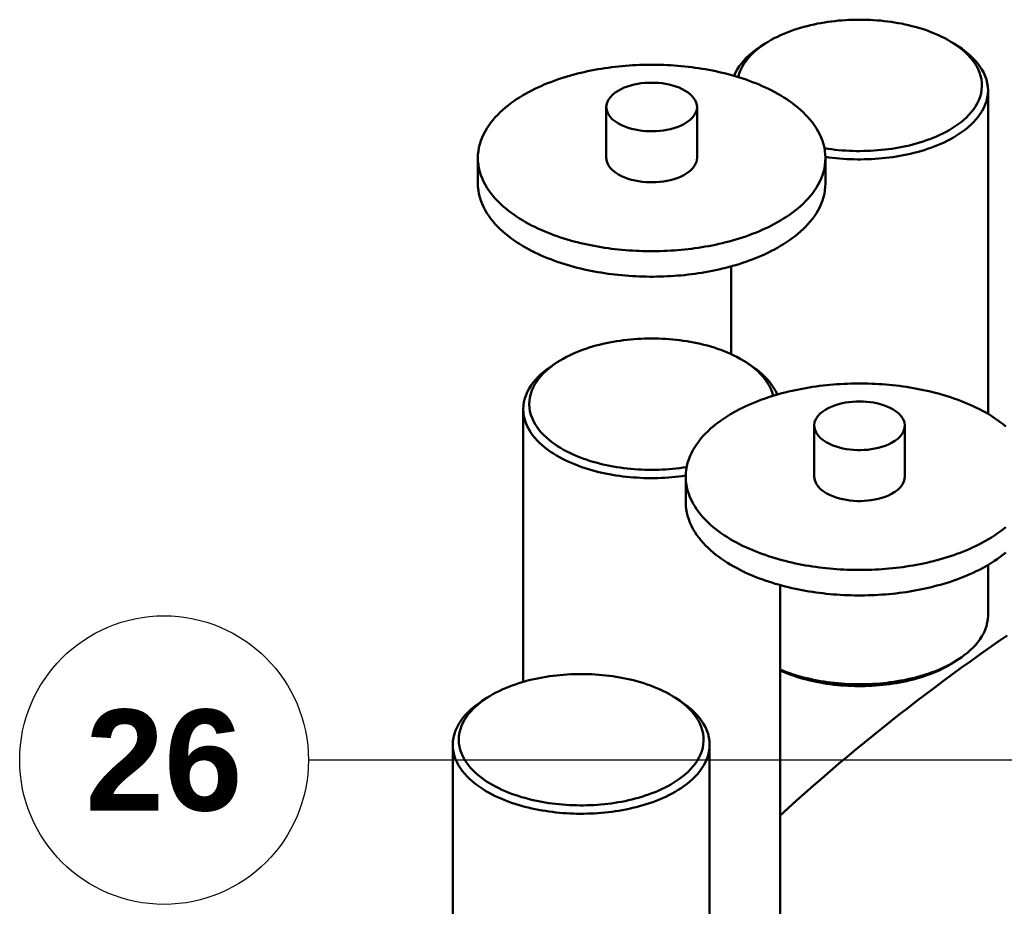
# Model space of a CAD drawing. Header units: millimetres. Extents: x 0 to 841, y 0 to 594.
# Tile 16 of 38: x 219 to 253, y 404 to 435. Entities that reach past the tile are written whole.
import ezdxf
from ezdxf.enums import TextEntityAlignment as Align

# ---------------------------------------------------------------- set-up
doc = ezdxf.new("R2010")
doc.units = ezdxf.units.MM
for name, color, linetype, lineweight in [('COTA', 7, 'CONTINUOUS', 25), ('FINA', 7, 'CONTINUOUS', 25), ('TXT', 7, 'CONTINUOUS', 25), ('VIS', 7, 'CONTINUOUS', 50)]:
    doc.layers.add(name, color=color, linetype=linetype, lineweight=lineweight)
doc.styles.add('STDB', font='LiberationSans-Bold.ttf')

msp = doc.modelspace()

# ---------------------------------------------------------------- linework, layer by layer
at = {"layer": 'COTA'}
msp.add_line((323.043, 409.209), (228.697, 409.209), dxfattribs=at)
at = {"layer": 'FINA'}
msp.add_circle((223.697, 409.209), 5, dxfattribs=at)
at = {"layer": 'VIS'}
for points in [[(251.057, 434.042), (250.954, 434.107), (250.848, 434.169), (250.741, 434.227), (250.632, 434.281), (250.521, 434.333), (250.409, 434.382), (250.296, 434.428), (250.182, 434.472), (250.067, 434.513), (249.952, 434.551), (249.835, 434.587), (249.718, 434.62), (249.6, 434.651), (249.481, 434.68), (249.362, 434.707), (249.242, 434.732), (249.122, 434.754), (249.002, 434.775), (248.881, 434.793), (248.76, 434.809), (248.639, 434.824), (248.518, 434.836), (248.396, 434.846), (248.275, 434.855), (248.153, 434.862), (248.031, 434.866), (247.909, 434.869), (247.787, 434.87), (247.665, 434.869), (247.543, 434.866), (247.421, 434.862), (247.299, 434.855), (247.177, 434.846), (247.055, 434.836), (246.934, 434.824), (246.813, 434.809), (246.692, 434.793), (246.571, 434.775), (246.451, 434.754), (246.331, 434.732), (246.211, 434.707), (246.092, 434.68), (245.974, 434.651), (245.856, 434.62), (245.738, 434.587), (245.622, 434.551), (245.506, 434.513), (245.391, 434.472), (245.277, 434.428), (245.164, 434.382), (245.052, 434.333), (244.942, 434.281), (244.833, 434.227), (244.725, 434.169), (244.62, 434.107), (244.516, 434.042)], [(244.355, 433.937), (244.25, 433.867), (244.149, 433.792), (244.05, 433.714), (243.955, 433.631), (243.864, 433.544), (243.777, 433.452), (243.695, 433.356), (243.62, 433.255), (243.551, 433.149), (243.491, 433.038), (243.439, 432.923)], [(244.516, 434.042), (244.411, 433.971), (244.309, 433.895), (244.21, 433.816), (244.114, 433.731), (244.023, 433.642), (243.938, 433.548), (243.858, 433.449), (243.784, 433.345), (243.719, 433.236), (243.663, 433.122), (243.616, 433.003), (243.581, 432.881)], [(244.516, 434.042), (244.355, 433.937)], [(244.438, 433.99), (244.424, 433.981), (244.41, 433.973), (244.396, 433.964), (244.382, 433.955), (244.369, 433.946), (244.355, 433.937)], [(250.785, 430.984), (250.892, 431.044), (250.998, 431.108), (251.102, 431.175), (251.203, 431.246), (251.301, 431.321), (251.396, 431.4), (251.487, 431.483), (251.574, 431.571), (251.656, 431.663), (251.732, 431.76), (251.801, 431.862), (251.864, 431.969), (251.917, 432.08), (251.961, 432.196), (251.994, 432.315), (252.016, 432.436), (252.026, 432.559), (252.023, 432.682), (252.008, 432.805), (251.981, 432.925), (251.943, 433.043), (251.895, 433.156), (251.837, 433.266), (251.772, 433.37), (251.699, 433.47), (251.621, 433.565), (251.537, 433.656), (251.448, 433.742), (251.355, 433.823), (251.259, 433.9), (251.159, 433.973), (251.057, 434.042)], [(251.057, 434.042), (251.218, 433.937)], [(251.218, 433.937), (251.205, 433.946), (251.191, 433.955), (251.177, 433.964), (251.163, 433.973), (251.149, 433.981), (251.135, 433.99)], [(252.236, 432.417), (252.229, 432.544), (252.211, 432.67), (252.18, 432.793), (252.139, 432.913), (252.087, 433.029), (252.026, 433.141), (251.958, 433.248), (251.882, 433.35), (251.8, 433.448), (251.713, 433.54), (251.622, 433.628), (251.526, 433.712), (251.426, 433.791), (251.324, 433.866), (251.218, 433.937)], [(246.606, 430.078), (246.601, 430.198), (246.589, 430.318), (246.568, 430.437), (246.54, 430.555), (246.504, 430.67), (246.46, 430.783), (246.411, 430.893), (246.355, 431), (246.294, 431.104), (246.227, 431.205), (246.156, 431.303), (246.081, 431.397), (246.001, 431.489), (245.919, 431.577), (245.833, 431.662), (245.744, 431.744), (245.653, 431.823), (245.559, 431.899), (245.463, 431.972), (245.365, 432.043), (245.265, 432.111), (245.163, 432.176), (245.06, 432.24), (244.956, 432.3), (244.85, 432.359), (244.743, 432.415), (244.635, 432.469), (244.526, 432.521), (244.416, 432.571), (244.305, 432.619), (244.193, 432.665), (244.081, 432.709), (243.968, 432.751), (243.854, 432.792), (243.739, 432.83), (243.624, 432.867), (243.509, 432.903), (243.393, 432.937), (243.276, 432.969), (243.159, 432.999), (243.042, 433.028), (242.924, 433.056), (242.806, 433.081), (242.688, 433.106), (242.569, 433.129), (242.45, 433.15), (242.331, 433.17), (242.212, 433.189), (242.092, 433.206), (241.972, 433.222), (241.852, 433.237), (241.732, 433.25), (241.612, 433.262), (241.492, 433.272), (241.371, 433.282), (241.251, 433.289), (241.13, 433.296), (241.009, 433.301), (240.888, 433.305), (240.768, 433.308), (240.647, 433.309), (240.526, 433.309), (240.405, 433.308), (240.284, 433.305), (240.164, 433.301), (240.043, 433.296), (239.922, 433.289), (239.802, 433.282), (239.681, 433.272), (239.561, 433.262), (239.441, 433.25), (239.32, 433.237), (239.2, 433.222), (239.081, 433.206), (238.961, 433.189), (238.842, 433.17), (238.723, 433.15), (238.604, 433.129), (238.485, 433.106), (238.367, 433.081), (238.249, 433.056), (238.131, 433.028), (238.014, 432.999), (237.897, 432.969), (237.78, 432.937), (237.664, 432.903), (237.549, 432.867), (237.434, 432.83), (237.319, 432.792), (237.205, 432.751), (237.092, 432.709), (236.98, 432.665), (236.868, 432.619), (236.757, 432.571), (236.647, 432.521), (236.538, 432.469), (236.43, 432.415), (236.323, 432.359), (236.217, 432.3), (236.113, 432.24), (236.009, 432.176), (235.908, 432.111), (235.808, 432.043), (235.71, 431.972), (235.614, 431.899), (235.52, 431.823), (235.429, 431.744), (235.34, 431.662), (235.254, 431.577), (235.171, 431.489), (235.092, 431.397), (235.017, 431.303), (234.946, 431.205), (234.879, 431.104), (234.818, 431), (234.762, 430.893), (234.712, 430.783), (234.669, 430.67), (234.633, 430.555), (234.605, 430.437), (234.584, 430.318), (234.571, 430.198), (234.567, 430.078)], [(242.157, 431.844), (242.141, 431.964), (242.096, 432.076), (242.029, 432.177), (241.946, 432.265), (241.853, 432.342), (241.752, 432.409), (241.645, 432.466), (241.535, 432.516), (241.421, 432.558), (241.305, 432.593), (241.188, 432.623), (241.069, 432.646), (240.949, 432.664), (240.828, 432.677), (240.708, 432.684), (240.586, 432.687), (240.465, 432.684), (240.344, 432.677), (240.224, 432.664), (240.104, 432.646), (239.985, 432.623), (239.868, 432.593), (239.752, 432.558), (239.638, 432.516), (239.528, 432.466), (239.421, 432.409), (239.32, 432.342), (239.226, 432.265), (239.144, 432.177), (239.077, 432.076), (239.032, 431.964), (239.016, 431.844)], [(250.933, 430.728), (251.041, 430.789), (251.148, 430.852), (251.253, 430.92), (251.355, 430.991), (251.454, 431.065), (251.551, 431.144), (251.644, 431.227), (251.732, 431.314), (251.817, 431.405), (251.896, 431.501), (251.969, 431.602), (252.035, 431.707), (252.093, 431.817), (252.143, 431.931), (252.183, 432.049), (252.212, 432.17), (252.23, 432.293), (252.236, 432.417)], [(252.236, 432.417), (252.236, 421.207)], [(239.016, 431.844), (239.033, 431.722), (239.079, 431.608), (239.148, 431.506), (239.233, 431.416), (239.329, 431.339), (239.433, 431.272), (239.542, 431.214), (239.655, 431.165), (239.772, 431.123), (239.89, 431.088), (240.01, 431.06), (240.131, 431.037), (240.254, 431.02), (240.377, 431.008), (240.5, 431.002), (240.623, 431.001), (240.747, 431.005), (240.87, 431.015), (240.993, 431.029), (241.114, 431.05), (241.235, 431.076), (241.354, 431.108), (241.471, 431.147), (241.586, 431.194), (241.697, 431.248)], [(239.016, 431.844), (239.016, 430.078)], [(241.697, 431.248), (241.81, 431.315), (241.915, 431.394), (242.009, 431.487), (242.086, 431.593), (242.138, 431.714), (242.157, 431.844)], [(242.157, 431.844), (242.157, 430.078)], [(246.573, 430.413), (246.695, 430.394), (246.817, 430.378), (246.94, 430.363), (247.063, 430.351), (247.186, 430.341), (247.309, 430.332), (247.432, 430.326), (247.555, 430.321), (247.679, 430.318), (247.802, 430.318), (247.926, 430.319), (248.049, 430.322), (248.172, 430.327), (248.295, 430.334), (248.419, 430.343), (248.541, 430.354), (248.664, 430.367), (248.787, 430.382), (248.909, 430.399), (249.031, 430.418), (249.152, 430.439), (249.274, 430.462), (249.394, 430.488), (249.515, 430.515), (249.634, 430.545), (249.753, 430.577), (249.872, 430.612), (249.99, 430.649), (250.107, 430.689), (250.223, 430.731), (250.337, 430.776), (250.451, 430.823), (250.564, 430.874), (250.675, 430.928), (250.785, 430.984)], [(246.605, 430.114), (246.727, 430.097), (246.85, 430.082), (246.972, 430.069), (247.095, 430.058), (247.218, 430.048), (247.341, 430.041), (247.464, 430.035), (247.588, 430.031), (247.711, 430.029), (247.834, 430.029), (247.958, 430.03), (248.081, 430.034), (248.204, 430.039), (248.327, 430.046), (248.45, 430.055), (248.573, 430.066), (248.696, 430.079), (248.818, 430.094), (248.94, 430.11), (249.062, 430.129), (249.184, 430.149), (249.305, 430.172), (249.426, 430.197), (249.546, 430.223), (249.666, 430.252), (249.785, 430.283), (249.904, 430.316), (250.022, 430.352), (250.14, 430.39), (250.256, 430.43), (250.372, 430.473), (250.486, 430.519), (250.6, 430.567), (250.712, 430.618), (250.823, 430.671), (250.933, 430.728)], [(234.567, 430.078), (234.571, 429.957), (234.584, 429.837), (234.605, 429.718), (234.633, 429.601), (234.669, 429.485), (234.712, 429.373), (234.762, 429.262), (234.818, 429.155), (234.879, 429.051), (234.945, 428.95), (235.016, 428.853), (235.091, 428.758), (235.171, 428.667), (235.253, 428.579), (235.339, 428.494), (235.428, 428.412), (235.519, 428.333), (235.613, 428.257), (235.709, 428.184), (235.807, 428.113), (235.906, 428.045), (236.008, 427.98), (236.111, 427.917), (236.215, 427.856), (236.321, 427.797), (236.428, 427.741), (236.536, 427.687), (236.645, 427.635), (236.755, 427.585), (236.865, 427.537), (236.977, 427.491), (237.09, 427.447), (237.203, 427.405), (237.316, 427.364), (237.431, 427.326), (237.546, 427.289), (237.661, 427.253), (237.777, 427.219), (237.893, 427.187), (238.01, 427.157), (238.128, 427.128), (238.245, 427.1), (238.363, 427.074), (238.481, 427.05), (238.6, 427.027), (238.719, 427.005), (238.838, 426.985), (238.957, 426.967), (239.076, 426.949), (239.196, 426.933), (239.316, 426.919), (239.436, 426.905), (239.556, 426.894), (239.677, 426.883), (239.797, 426.874), (239.917, 426.866), (240.038, 426.859), (240.159, 426.854), (240.279, 426.85), (240.4, 426.847), (240.521, 426.846), (240.642, 426.846), (240.762, 426.847), (240.883, 426.85), (241.004, 426.854), (241.124, 426.859), (241.245, 426.865), (241.365, 426.873), (241.486, 426.882), (241.606, 426.893), (241.726, 426.904), (241.846, 426.917), (241.966, 426.932), (242.086, 426.948), (242.205, 426.965), (242.325, 426.984), (242.444, 427.004), (242.563, 427.025), (242.681, 427.048), (242.799, 427.072), (242.917, 427.098), (243.035, 427.125), (243.152, 427.154), (243.269, 427.185), (243.386, 427.217), (243.502, 427.25), (243.617, 427.285), (243.732, 427.322), (243.846, 427.361), (243.96, 427.401), (244.073, 427.443), (244.186, 427.487), (244.298, 427.533), (244.409, 427.581), (244.519, 427.631), (244.628, 427.682), (244.736, 427.736), (244.843, 427.792)], [(234.567, 430.078), (234.567, 429.194)], [(239.016, 430.078), (239.033, 429.956), (239.079, 429.841), (239.148, 429.739), (239.233, 429.65), (239.329, 429.572), (239.433, 429.505), (239.542, 429.448), (239.655, 429.399), (239.772, 429.357), (239.89, 429.322), (240.01, 429.293), (240.131, 429.271), (240.254, 429.254), (240.377, 429.242), (240.5, 429.236), (240.623, 429.235), (240.747, 429.239), (240.87, 429.248), (240.993, 429.263), (241.114, 429.284), (241.235, 429.31), (241.354, 429.342), (241.471, 429.381), (241.586, 429.427), (241.697, 429.481)], [(241.697, 429.481), (241.81, 429.549), (241.915, 429.628), (242.009, 429.72), (242.086, 429.827), (242.138, 429.948), (242.157, 430.078)], [(244.843, 427.792), (244.949, 427.851), (245.054, 427.912), (245.157, 427.975), (245.259, 428.04), (245.359, 428.108), (245.458, 428.179), (245.554, 428.253), (245.648, 428.329), (245.74, 428.408), (245.829, 428.49), (245.915, 428.575), (245.999, 428.663), (246.078, 428.754), (246.154, 428.849), (246.225, 428.947), (246.292, 429.048), (246.354, 429.152), (246.41, 429.26), (246.46, 429.37), (246.503, 429.483), (246.539, 429.599), (246.568, 429.717), (246.589, 429.836), (246.601, 429.956), (246.606, 430.078)], [(246.606, 430.078), (246.606, 429.194)], [(234.567, 429.194), (234.571, 429.074), (234.584, 428.954), (234.605, 428.835), (234.633, 428.717), (234.669, 428.602), (234.712, 428.489), (234.762, 428.379), (234.818, 428.272), (234.879, 428.168), (234.945, 428.067), (235.016, 427.97), (235.091, 427.875), (235.171, 427.784), (235.253, 427.696), (235.339, 427.611), (235.428, 427.529), (235.519, 427.45), (235.613, 427.374), (235.709, 427.301), (235.807, 427.23), (235.906, 427.162), (236.008, 427.097), (236.111, 427.033), (236.215, 426.973), (236.321, 426.914), (236.428, 426.858), (236.536, 426.804), (236.645, 426.752), (236.755, 426.702), (236.865, 426.654), (236.977, 426.608), (237.09, 426.564), (237.203, 426.522), (237.316, 426.481), (237.431, 426.442), (237.546, 426.405), (237.661, 426.37), (237.777, 426.336), (237.893, 426.304), (238.01, 426.274), (238.128, 426.245), (238.245, 426.217), (238.363, 426.191), (238.481, 426.167), (238.6, 426.144), (238.719, 426.122), (238.838, 426.102), (238.957, 426.083), (239.076, 426.066), (239.196, 426.05), (239.316, 426.035), (239.436, 426.022), (239.556, 426.01), (239.677, 426), (239.797, 425.991), (239.917, 425.983), (240.038, 425.976), (240.159, 425.971), (240.279, 425.967), (240.4, 425.964), (240.521, 425.963), (240.642, 425.963), (240.762, 425.964), (240.883, 425.967), (241.004, 425.97), (241.124, 425.976), (241.245, 425.982), (241.365, 425.99), (241.486, 425.999), (241.606, 426.009), (241.726, 426.021), (241.846, 426.034), (241.966, 426.049), (242.086, 426.065), (242.205, 426.082), (242.325, 426.1), (242.444, 426.12), (242.563, 426.142), (242.681, 426.165), (242.799, 426.189), (242.917, 426.215), (243.035, 426.242), (243.152, 426.271), (243.269, 426.301), (243.386, 426.333), (243.502, 426.367), (243.617, 426.402), (243.732, 426.439), (243.846, 426.478), (243.96, 426.518), (244.073, 426.56), (244.186, 426.604), (244.298, 426.65), (244.409, 426.698), (244.519, 426.748), (244.628, 426.799), (244.736, 426.853), (244.843, 426.909)], [(244.843, 426.909), (244.949, 426.968), (245.054, 427.028), (245.157, 427.092), (245.259, 427.157), (245.359, 427.225), (245.458, 427.296), (245.554, 427.369), (245.648, 427.446), (245.74, 427.525), (245.829, 427.607), (245.915, 427.692), (245.999, 427.78), (246.078, 427.871), (246.154, 427.966), (246.225, 428.064), (246.292, 428.165), (246.354, 428.269), (246.41, 428.377), (246.46, 428.487), (246.503, 428.6), (246.539, 428.716), (246.568, 428.833), (246.589, 428.953), (246.601, 429.073), (246.606, 429.194)], [(243.338, 426.32), (243.338, 423.278)], [(243.857, 422.995), (243.753, 423.059), (243.648, 423.121), (243.54, 423.179), (243.431, 423.234), (243.321, 423.286), (243.209, 423.334), (243.096, 423.381), (242.982, 423.424), (242.867, 423.465), (242.751, 423.503), (242.635, 423.539), (242.517, 423.573), (242.399, 423.604), (242.281, 423.633), (242.162, 423.659), (242.042, 423.684), (241.922, 423.706), (241.802, 423.727), (241.681, 423.745), (241.56, 423.761), (241.439, 423.776), (241.318, 423.788), (241.196, 423.799), (241.074, 423.807), (240.952, 423.814), (240.83, 423.819), (240.708, 423.821), (240.586, 423.822), (240.464, 423.821), (240.342, 423.819), (240.22, 423.814), (240.099, 423.807), (239.977, 423.799), (239.855, 423.788), (239.734, 423.776), (239.613, 423.761), (239.492, 423.745), (239.371, 423.727), (239.251, 423.706), (239.131, 423.684), (239.011, 423.659), (238.892, 423.633), (238.774, 423.604), (238.656, 423.573), (238.538, 423.539), (238.422, 423.503), (238.306, 423.465), (238.191, 423.424), (238.077, 423.381), (237.964, 423.334), (237.852, 423.286), (237.741, 423.234), (237.632, 423.179), (237.525, 423.121), (237.42, 423.059), (237.316, 422.995)], [(237.316, 422.995), (237.215, 422.926), (237.117, 422.855), (237.022, 422.779), (236.931, 422.699), (236.843, 422.615), (236.76, 422.526), (236.682, 422.433), (236.609, 422.335), (236.544, 422.232), (236.486, 422.125), (236.437, 422.014), (236.398, 421.899), (236.369, 421.781), (236.352, 421.66), (236.347, 421.539), (236.354, 421.418), (236.372, 421.297), (236.402, 421.18), (236.443, 421.065), (236.493, 420.954), (236.551, 420.848), (236.618, 420.746), (236.69, 420.648), (236.769, 420.556), (236.853, 420.468), (236.941, 420.384), (237.033, 420.304), (237.129, 420.229), (237.227, 420.158), (237.328, 420.09), (237.431, 420.026), (237.537, 419.965), (237.644, 419.907), (237.753, 419.853), (237.863, 419.802), (237.974, 419.753), (238.087, 419.707), (238.201, 419.664), (238.315, 419.624), (238.431, 419.586), (238.547, 419.55), (238.664, 419.517), (238.782, 419.486), (238.9, 419.458), (239.019, 419.431), (239.138, 419.407), (239.258, 419.385), (239.377, 419.364), (239.498, 419.346), (239.618, 419.33), (239.739, 419.316), (239.86, 419.303), (239.981, 419.293), (240.103, 419.285), (240.224, 419.278), (240.346, 419.274), (240.467, 419.271), (240.589, 419.27), (240.71, 419.271), (240.832, 419.274), (240.953, 419.278), (241.075, 419.285), (241.196, 419.293), (241.317, 419.304), (241.438, 419.316), (241.559, 419.331), (241.68, 419.347), (241.8, 419.365)], [(237.316, 422.995), (237.155, 422.89)], [(237.238, 422.942), (237.224, 422.933), (237.21, 422.925), (237.196, 422.916), (237.182, 422.907), (237.168, 422.898), (237.155, 422.89)], [(244.792, 421.833), (244.757, 421.955), (244.71, 422.074), (244.654, 422.188), (244.589, 422.297), (244.515, 422.401), (244.436, 422.5), (244.35, 422.594), (244.259, 422.683), (244.164, 422.768), (244.065, 422.848), (243.962, 422.923), (243.857, 422.995)], [(243.857, 422.995), (244.018, 422.89)], [(244.018, 422.89), (244.004, 422.898), (243.991, 422.907), (243.977, 422.916), (243.963, 422.925), (243.949, 422.933), (243.935, 422.942)], [(237.155, 422.89), (237.049, 422.818), (236.947, 422.743), (236.847, 422.664), (236.752, 422.58), (236.66, 422.492), (236.573, 422.4), (236.491, 422.303), (236.415, 422.2), (236.347, 422.093), (236.286, 421.982), (236.234, 421.866), (236.193, 421.745), (236.162, 421.622), (236.144, 421.496), (236.137, 421.369)], [(244.934, 421.876), (244.882, 421.991), (244.822, 422.101), (244.753, 422.207), (244.678, 422.308), (244.596, 422.404), (244.51, 422.496), (244.418, 422.583), (244.323, 422.666), (244.224, 422.744), (244.123, 422.819), (244.018, 422.89)], [(252.853, 420.775), (252.759, 420.851), (252.663, 420.924), (252.565, 420.995), (252.465, 421.063), (252.364, 421.129), (252.261, 421.192), (252.156, 421.252), (252.05, 421.311), (251.943, 421.367), (251.835, 421.421), (251.726, 421.473), (251.616, 421.523), (251.505, 421.571), (251.394, 421.617), (251.281, 421.661), (251.168, 421.703), (251.054, 421.744), (250.94, 421.783), (250.825, 421.82), (250.709, 421.855), (250.593, 421.889), (250.476, 421.921), (250.359, 421.951), (250.242, 421.98), (250.124, 422.008), (250.006, 422.034), (249.888, 422.058), (249.769, 422.081), (249.651, 422.103), (249.531, 422.123), (249.412, 422.141), (249.292, 422.159), (249.173, 422.175), (249.053, 422.189), (248.933, 422.202), (248.812, 422.214), (248.692, 422.225), (248.571, 422.234), (248.451, 422.242), (248.33, 422.248), (248.21, 422.253), (248.089, 422.257), (247.968, 422.26), (247.847, 422.261), (247.726, 422.261), (247.605, 422.26), (247.485, 422.257), (247.364, 422.253), (247.243, 422.248), (247.122, 422.242), (247.002, 422.234), (246.881, 422.225), (246.761, 422.214), (246.641, 422.202), (246.521, 422.189), (246.401, 422.175), (246.281, 422.159), (246.161, 422.141), (246.042, 422.123), (245.923, 422.103), (245.804, 422.081), (245.685, 422.058), (245.567, 422.034), (245.449, 422.008), (245.331, 421.98), (245.214, 421.951), (245.097, 421.921), (244.98, 421.889), (244.864, 421.855), (244.749, 421.82), (244.634, 421.783), (244.519, 421.744), (244.406, 421.703), (244.292, 421.661), (244.18, 421.617), (244.068, 421.571), (243.957, 421.523), (243.847, 421.473), (243.738, 421.421), (243.63, 421.367), (243.523, 421.311), (243.417, 421.252), (243.313, 421.192), (243.21, 421.129), (243.108, 421.063), (243.008, 420.995), (242.91, 420.924), (242.814, 420.851), (242.721, 420.775), (242.629, 420.696), (242.54, 420.614), (242.454, 420.529), (242.372, 420.441), (242.292, 420.35), (242.217, 420.255), (242.146, 420.158), (242.079, 420.057), (242.018, 419.953), (241.962, 419.845), (241.913, 419.735), (241.87, 419.622), (241.833, 419.507), (241.805, 419.39), (241.784, 419.271), (241.772, 419.151), (241.767, 419.03)], [(249.357, 420.796), (249.341, 420.916), (249.296, 421.028), (249.229, 421.129), (249.147, 421.217), (249.053, 421.294), (248.952, 421.361), (248.845, 421.419), (248.735, 421.468), (248.621, 421.51), (248.505, 421.546), (248.388, 421.575), (248.269, 421.598), (248.149, 421.616), (248.029, 421.629), (247.908, 421.637), (247.787, 421.639), (247.666, 421.637), (247.545, 421.629), (247.424, 421.616), (247.304, 421.598), (247.185, 421.575), (247.068, 421.546), (246.952, 421.51), (246.838, 421.468), (246.728, 421.419), (246.621, 421.361), (246.52, 421.294), (246.427, 421.217), (246.344, 421.129), (246.277, 421.028), (246.232, 420.916), (246.216, 420.796)], [(236.137, 421.369), (236.143, 421.248), (236.16, 421.128), (236.188, 421.01), (236.226, 420.895), (236.274, 420.783), (236.33, 420.675), (236.393, 420.572), (236.463, 420.472), (236.539, 420.378), (236.62, 420.287), (236.706, 420.201), (236.795, 420.119), (236.888, 420.041), (236.985, 419.967), (237.083, 419.897), (237.185, 419.83), (237.288, 419.766), (237.394, 419.706), (237.501, 419.649), (237.609, 419.594), (237.719, 419.543), (237.83, 419.494), (237.943, 419.448), (238.056, 419.405), (238.17, 419.364), (238.286, 419.325), (238.401, 419.289), (238.518, 419.255), (238.635, 419.223), (238.753, 419.193), (238.871, 419.165), (238.99, 419.14), (239.109, 419.116), (239.228, 419.095), (239.348, 419.075), (239.468, 419.057), (239.589, 419.042), (239.709, 419.028), (239.83, 419.016), (239.951, 419.005), (240.072, 418.997), (240.194, 418.99), (240.315, 418.985), (240.436, 418.982), (240.558, 418.981), (240.679, 418.981), (240.801, 418.984), (240.922, 418.988), (241.043, 418.993), (241.164, 419.001), (241.285, 419.01), (241.406, 419.022), (241.527, 419.035), (241.648, 419.05), (241.768, 419.067)], [(236.137, 421.369), (236.137, 411.92)], [(246.216, 420.796), (246.233, 420.674), (246.279, 420.56), (246.348, 420.458), (246.433, 420.368), (246.53, 420.291), (246.633, 420.224), (246.742, 420.166), (246.856, 420.117), (246.972, 420.075), (247.09, 420.04), (247.21, 420.012), (247.332, 419.989), (247.454, 419.972), (247.577, 419.961), (247.7, 419.954), (247.824, 419.953), (247.947, 419.957), (248.07, 419.967), (248.193, 419.982), (248.315, 420.002), (248.435, 420.028), (248.554, 420.061), (248.672, 420.1), (248.786, 420.146), (248.897, 420.2)], [(246.216, 420.796), (246.216, 419.03)], [(248.897, 420.2), (249.01, 420.268), (249.115, 420.347), (249.209, 420.439), (249.286, 420.546), (249.338, 420.666), (249.357, 420.796)], [(249.357, 420.796), (249.357, 419.03)], [(241.767, 419.03), (241.772, 418.909), (241.784, 418.789), (241.805, 418.67), (241.833, 418.553), (241.869, 418.438), (241.912, 418.325), (241.962, 418.215), (242.018, 418.108), (242.079, 418.004), (242.145, 417.903), (242.216, 417.805), (242.292, 417.711), (242.371, 417.619), (242.454, 417.531), (242.539, 417.446), (242.628, 417.365), (242.719, 417.286), (242.813, 417.209), (242.909, 417.136), (243.007, 417.065), (243.107, 416.997), (243.208, 416.932), (243.311, 416.869), (243.415, 416.808), (243.521, 416.75), (243.628, 416.693), (243.736, 416.639), (243.845, 416.587), (243.955, 416.537), (244.066, 416.49), (244.177, 416.444), (244.29, 416.399), (244.403, 416.357), (244.517, 416.317), (244.631, 416.278), (244.746, 416.241), (244.861, 416.205), (244.977, 416.172), (245.094, 416.14), (245.211, 416.109), (245.328, 416.08), (245.445, 416.053), (245.563, 416.027), (245.682, 416.002), (245.8, 415.979), (245.919, 415.958), (246.038, 415.937), (246.157, 415.919), (246.277, 415.901), (246.396, 415.885), (246.516, 415.871), (246.636, 415.858), (246.756, 415.846), (246.877, 415.835), (246.997, 415.826), (247.118, 415.818), (247.238, 415.812), (247.359, 415.806), (247.48, 415.802), (247.6, 415.8), (247.721, 415.798), (247.842, 415.798), (247.963, 415.799), (248.083, 415.802), (248.204, 415.806), (248.325, 415.811), (248.445, 415.817), (248.566, 415.825), (248.686, 415.834), (248.806, 415.845), (248.927, 415.857), (249.047, 415.87), (249.166, 415.884), (249.286, 415.9), (249.406, 415.917), (249.525, 415.936), (249.644, 415.956), (249.763, 415.977), (249.881, 416), (250, 416.024), (250.118, 416.05), (250.235, 416.078), (250.353, 416.106), (250.469, 416.137), (250.586, 416.169), (250.702, 416.202), (250.817, 416.238), (250.932, 416.275), (251.047, 416.313), (251.161, 416.353), (251.274, 416.396), (251.386, 416.44), (251.498, 416.485), (251.609, 416.533), (251.719, 416.583), (251.828, 416.635), (251.936, 416.689), (252.043, 416.745)], [(241.767, 419.03), (241.767, 418.147)], [(246.216, 419.03), (246.233, 418.908), (246.279, 418.794), (246.348, 418.691), (246.433, 418.602), (246.53, 418.525), (246.633, 418.458), (246.742, 418.4), (246.856, 418.351), (246.972, 418.309), (247.09, 418.274), (247.21, 418.246), (247.332, 418.223), (247.454, 418.206), (247.577, 418.194), (247.7, 418.188), (247.824, 418.187), (247.947, 418.191), (248.07, 418.201), (248.193, 418.215), (248.315, 418.236), (248.435, 418.262), (248.554, 418.294), (248.672, 418.333), (248.786, 418.38), (248.897, 418.434)], [(248.897, 418.434), (249.01, 418.501), (249.115, 418.58), (249.209, 418.673), (249.286, 418.779), (249.338, 418.9), (249.357, 419.03)], [(241.767, 418.147), (241.772, 418.026), (241.784, 417.906), (241.805, 417.787), (241.833, 417.67), (241.869, 417.554), (241.912, 417.442), (241.962, 417.332), (242.018, 417.224), (242.079, 417.12), (242.145, 417.02), (242.216, 416.922), (242.292, 416.828), (242.371, 416.736), (242.454, 416.648), (242.539, 416.563), (242.628, 416.481), (242.719, 416.402), (242.813, 416.326), (242.909, 416.253), (243.007, 416.182), (243.107, 416.114), (243.208, 416.049), (243.311, 415.986), (243.415, 415.925), (243.521, 415.867), (243.628, 415.81), (243.736, 415.756), (243.845, 415.704), (243.955, 415.654), (244.066, 415.606), (244.177, 415.56), (244.29, 415.516), (244.403, 415.474), (244.517, 415.433), (244.631, 415.395), (244.746, 415.358), (244.861, 415.322), (244.977, 415.289), (245.094, 415.256), (245.211, 415.226), (245.328, 415.197), (245.445, 415.169), (245.563, 415.143), (245.682, 415.119), (245.8, 415.096), (245.919, 415.074), (246.038, 415.054), (246.157, 415.036), (246.277, 415.018), (246.396, 415.002), (246.516, 414.988), (246.636, 414.975), (246.756, 414.963), (246.877, 414.952), (246.997, 414.943), (247.118, 414.935), (247.238, 414.928), (247.359, 414.923), (247.48, 414.919), (247.6, 414.916), (247.721, 414.915), (247.842, 414.915), (247.963, 414.916), (248.083, 414.919), (248.204, 414.923), (248.325, 414.928), (248.445, 414.934), (248.566, 414.942), (248.686, 414.951), (248.806, 414.962), (248.927, 414.973), (249.047, 414.987), (249.166, 415.001), (249.286, 415.017), (249.406, 415.034), (249.525, 415.053), (249.644, 415.073), (249.763, 415.094), (249.881, 415.117), (250, 415.141), (250.118, 415.167), (250.235, 415.194), (250.353, 415.223), (250.469, 415.254), (250.586, 415.286), (250.702, 415.319), (250.817, 415.354), (250.932, 415.391), (251.047, 415.43), (251.161, 415.47), (251.274, 415.512), (251.386, 415.556), (251.498, 415.602), (251.609, 415.65), (251.719, 415.7), (251.828, 415.752), (251.936, 415.805), (252.043, 415.861)], [(252.043, 416.745), (252.149, 416.803), (252.254, 416.864), (252.357, 416.927), (252.459, 416.993), (252.559, 417.061), (252.658, 417.131), (252.754, 417.205), (252.848, 417.281)], [(252.043, 415.861), (252.149, 415.92), (252.254, 415.981), (252.357, 416.044), (252.459, 416.109), (252.559, 416.177), (252.658, 416.248), (252.754, 416.322), (252.848, 416.398)], [(252.236, 415.97), (252.236, 414.224)], [(245.035, 415.272), (245.035, 403.177)], [(251.218, 412.704), (251.324, 412.775), (251.426, 412.851), (251.526, 412.93), (251.622, 413.013), (251.713, 413.101), (251.8, 413.194), (251.882, 413.291), (251.958, 413.393), (252.026, 413.5), (252.087, 413.612), (252.139, 413.728), (252.18, 413.848), (252.211, 413.972), (252.229, 414.097), (252.236, 414.224)], [(252.9, 413.532), (252.582, 413.312), (252.266, 413.09), (251.95, 412.867), (251.636, 412.642), (251.322, 412.415), (251.01, 412.187), (250.699, 411.958), (250.389, 411.727), (250.08, 411.494), (249.773, 411.26), (249.466, 411.024), (249.161, 410.786), (248.858, 410.547), (248.555, 410.306), (248.254, 410.064), (247.954, 409.82), (247.656, 409.574), (247.359, 409.326), (247.063, 409.077), (246.769, 408.826), (246.476, 408.574), (246.185, 408.319), (245.895, 408.063), (245.607, 407.806), (245.32, 407.546), (245.035, 407.285)], [(250.933, 412.535), (250.981, 412.562), (251.029, 412.589), (251.077, 412.617), (251.125, 412.645), (251.172, 412.674), (251.218, 412.704)], [(251.057, 412.599), (251.218, 412.704)], [(245.035, 412.347), (245.148, 412.301), (245.261, 412.258), (245.375, 412.217), (245.491, 412.178), (245.606, 412.142), (245.723, 412.108), (245.84, 412.076), (245.958, 412.047), (246.076, 412.019), (246.195, 411.994), (246.314, 411.97), (246.433, 411.949), (246.553, 411.929), (246.673, 411.912), (246.794, 411.896), (246.914, 411.882), (247.035, 411.87), (247.156, 411.86), (247.277, 411.851), (247.398, 411.845), (247.52, 411.84), (247.641, 411.837), (247.763, 411.836), (247.884, 411.836), (248.005, 411.839), (248.127, 411.843), (248.248, 411.849), (248.369, 411.856), (248.49, 411.866), (248.611, 411.877), (248.732, 411.89), (248.852, 411.905), (248.972, 411.922), (249.092, 411.941), (249.212, 411.962), (249.331, 411.984), (249.45, 412.009), (249.568, 412.036), (249.686, 412.064), (249.804, 412.095), (249.921, 412.128), (250.037, 412.164), (250.152, 412.201), (250.267, 412.241), (250.381, 412.284), (250.493, 412.329), (250.605, 412.376), (250.716, 412.426), (250.825, 412.479), (250.933, 412.535)], [(245.035, 412.316), (245.146, 412.267), (245.258, 412.221), (245.371, 412.177), (245.484, 412.136), (245.599, 412.098), (245.715, 412.062), (245.831, 412.028), (245.947, 411.997), (246.065, 411.968), (246.183, 411.941), (246.301, 411.916), (246.42, 411.893), (246.539, 411.872), (246.658, 411.853), (246.778, 411.837), (246.898, 411.822), (247.019, 411.809), (247.139, 411.798), (247.26, 411.789), (247.38, 411.782), (247.501, 411.777), (247.622, 411.773), (247.743, 411.772), (247.864, 411.772), (247.985, 411.774), (248.106, 411.778), (248.226, 411.784), (248.347, 411.791), (248.468, 411.801), (248.588, 411.812), (248.708, 411.826), (248.828, 411.841), (248.948, 411.858), (249.067, 411.878), (249.186, 411.899), (249.305, 411.922), (249.423, 411.948), (249.541, 411.975), (249.658, 412.005), (249.775, 412.037), (249.891, 412.072), (250.006, 412.108), (250.12, 412.147), (250.234, 412.189), (250.347, 412.233), (250.458, 412.28), (250.568, 412.33), (250.677, 412.382), (250.785, 412.438)], [(250.785, 412.438), (250.831, 412.463), (250.877, 412.489), (250.922, 412.516), (250.968, 412.543), (251.013, 412.571), (251.057, 412.599)], [(251.057, 412.599), (251.07, 412.608), (251.083, 412.616), (251.096, 412.625), (251.109, 412.634), (251.122, 412.643), (251.135, 412.652)], [(241.416, 411.364), (241.312, 411.428), (241.207, 411.49), (241.1, 411.548), (240.991, 411.603), (240.88, 411.655), (240.768, 411.703), (240.655, 411.75), (240.541, 411.793), (240.426, 411.834), (240.31, 411.872), (240.194, 411.908), (240.076, 411.942), (239.958, 411.973), (239.84, 412.002), (239.721, 412.028), (239.601, 412.053), (239.481, 412.075), (239.361, 412.096), (239.24, 412.114), (239.119, 412.13), (238.998, 412.145), (238.877, 412.157), (238.755, 412.168), (238.633, 412.176), (238.512, 412.183), (238.39, 412.188), (238.268, 412.19), (238.146, 412.191), (238.024, 412.19), (237.902, 412.188), (237.78, 412.183), (237.658, 412.176), (237.536, 412.168), (237.414, 412.157), (237.293, 412.145), (237.172, 412.13), (237.051, 412.114), (236.93, 412.096), (236.81, 412.075), (236.69, 412.053), (236.57, 412.028), (236.451, 412.002), (236.333, 411.973), (236.215, 411.942), (236.097, 411.908), (235.981, 411.872), (235.865, 411.834), (235.75, 411.793), (235.636, 411.75), (235.523, 411.703), (235.411, 411.655), (235.301, 411.603), (235.192, 411.548), (235.084, 411.49), (234.979, 411.428), (234.875, 411.364)], [(234.875, 411.364), (234.775, 411.296), (234.678, 411.225), (234.583, 411.149), (234.492, 411.07), (234.405, 410.986), (234.322, 410.898), (234.244, 410.806), (234.172, 410.709), (234.107, 410.607), (234.049, 410.501), (234, 410.391), (233.96, 410.277), (233.93, 410.16), (233.912, 410.04), (233.906, 409.919), (233.911, 409.799), (233.929, 409.679), (233.957, 409.562), (233.996, 409.447), (234.045, 409.337), (234.102, 409.23), (234.167, 409.128), (234.239, 409.031), (234.316, 408.938), (234.399, 408.85), (234.486, 408.766), (234.577, 408.687), (234.671, 408.611), (234.768, 408.539), (234.868, 408.471), (234.97, 408.407), (235.075, 408.346), (235.181, 408.288), (235.289, 408.233), (235.398, 408.182), (235.508, 408.133), (235.62, 408.087), (235.733, 408.043), (235.847, 408.003), (235.961, 407.964), (236.077, 407.928), (236.193, 407.895), (236.309, 407.863), (236.427, 407.834), (236.545, 407.807), (236.663, 407.783), (236.782, 407.76), (236.901, 407.739), (237.02, 407.721), (237.14, 407.704), (237.26, 407.689), (237.38, 407.676), (237.5, 407.665), (237.621, 407.656), (237.741, 407.649), (237.862, 407.644), (237.983, 407.641), (238.104, 407.639), (238.225, 407.639), (238.346, 407.641), (238.466, 407.645), (238.587, 407.651), (238.708, 407.659), (238.828, 407.669), (238.948, 407.68), (239.069, 407.693), (239.188, 407.709), (239.308, 407.726), (239.427, 407.745), (239.546, 407.767), (239.665, 407.79), (239.783, 407.815), (239.901, 407.843), (240.018, 407.873), (240.134, 407.905), (240.25, 407.939), (240.365, 407.976), (240.48, 408.015), (240.593, 408.057), (240.706, 408.101), (240.817, 408.148), (240.927, 408.197), (241.036, 408.25), (241.143, 408.306)], [(234.875, 411.364), (234.714, 411.259)], [(234.797, 411.311), (234.783, 411.303), (234.769, 411.294), (234.755, 411.285), (234.741, 411.276), (234.728, 411.267), (234.714, 411.259)], [(241.143, 408.306), (241.251, 408.366), (241.357, 408.429), (241.461, 408.496), (241.562, 408.567), (241.66, 408.642), (241.755, 408.721), (241.846, 408.804), (241.933, 408.892), (242.015, 408.984), (242.091, 409.082), (242.16, 409.184), (242.222, 409.29), (242.276, 409.402), (242.32, 409.517), (242.353, 409.636), (242.375, 409.757), (242.385, 409.88), (242.382, 410.004), (242.367, 410.126), (242.34, 410.247), (242.302, 410.364), (242.254, 410.478), (242.196, 410.587), (242.131, 410.692), (242.058, 410.792), (241.98, 410.887), (241.896, 410.977), (241.807, 411.063), (241.714, 411.144), (241.618, 411.221), (241.518, 411.294), (241.416, 411.364)], [(241.416, 411.364), (241.577, 411.259)], [(241.577, 411.259), (241.564, 411.267), (241.55, 411.276), (241.536, 411.285), (241.522, 411.294), (241.508, 411.303), (241.494, 411.311)], [(234.714, 411.259), (234.608, 411.187), (234.506, 411.112), (234.407, 411.033), (234.311, 410.949), (234.219, 410.861), (234.132, 410.769), (234.05, 410.672), (233.974, 410.569), (233.906, 410.462), (233.845, 410.351), (233.794, 410.235), (233.752, 410.114), (233.722, 409.991), (233.703, 409.865), (233.697, 409.738)], [(242.595, 409.738), (242.588, 409.865), (242.57, 409.991), (242.539, 410.114), (242.498, 410.235), (242.446, 410.351), (242.385, 410.462), (242.317, 410.569), (242.241, 410.672), (242.159, 410.769), (242.072, 410.861), (241.98, 410.949), (241.885, 411.033), (241.785, 411.112), (241.683, 411.187), (241.577, 411.259)], [(233.697, 409.738), (233.702, 409.617), (233.719, 409.497), (233.747, 409.379), (233.785, 409.263), (233.833, 409.152), (233.889, 409.044), (233.952, 408.94), (234.022, 408.841), (234.098, 408.746), (234.18, 408.656), (234.265, 408.57), (234.355, 408.488), (234.448, 408.41), (234.544, 408.336), (234.643, 408.265), (234.745, 408.198), (234.848, 408.135), (234.954, 408.075), (235.061, 408.017), (235.169, 407.963), (235.279, 407.912), (235.391, 407.863), (235.503, 407.817), (235.617, 407.773), (235.731, 407.732), (235.846, 407.694), (235.962, 407.657), (236.079, 407.623), (236.196, 407.591), (236.314, 407.562), (236.432, 407.534), (236.551, 407.509), (236.67, 407.485), (236.789, 407.463), (236.909, 407.444), (237.03, 407.426), (237.15, 407.41), (237.271, 407.396), (237.392, 407.384), (237.513, 407.374), (237.634, 407.366), (237.755, 407.359), (237.876, 407.354), (237.998, 407.351), (238.119, 407.35), (238.241, 407.35), (238.362, 407.353), (238.484, 407.357), (238.605, 407.363), (238.726, 407.37), (238.847, 407.38), (238.968, 407.391), (239.089, 407.404), (239.21, 407.419), (239.33, 407.436), (239.45, 407.455), (239.57, 407.475), (239.689, 407.498), (239.808, 407.523), (239.926, 407.55), (240.044, 407.578), (240.162, 407.609), (240.279, 407.642), (240.395, 407.678), (240.511, 407.715), (240.625, 407.755), (240.739, 407.798), (240.852, 407.843), (240.964, 407.89), (241.074, 407.94), (241.184, 407.993), (241.291, 408.049)], [(233.697, 409.738), (233.697, 391.546)], [(241.291, 408.049), (241.4, 408.11), (241.507, 408.174), (241.612, 408.241), (241.714, 408.312), (241.813, 408.386), (241.91, 408.465), (242.003, 408.548), (242.091, 408.635), (242.176, 408.726), (242.255, 408.823), (242.327, 408.923), (242.394, 409.029), (242.452, 409.139), (242.502, 409.253), (242.541, 409.37), (242.571, 409.491), (242.589, 409.614), (242.595, 409.738)], [(242.595, 409.738), (242.595, 400.289)]]:
    msp.add_lwpolyline(points, dxfattribs=at)

# ---------------------------------------------------------------- texts
at = {"layer": 'TXT', "style": 'STDB'}
msp.add_text('26', height=3.5, dxfattribs=at).set_placement((223.697, 409.209), align=Align.MIDDLE_CENTER)

doc.saveas('drawing.dxf')
